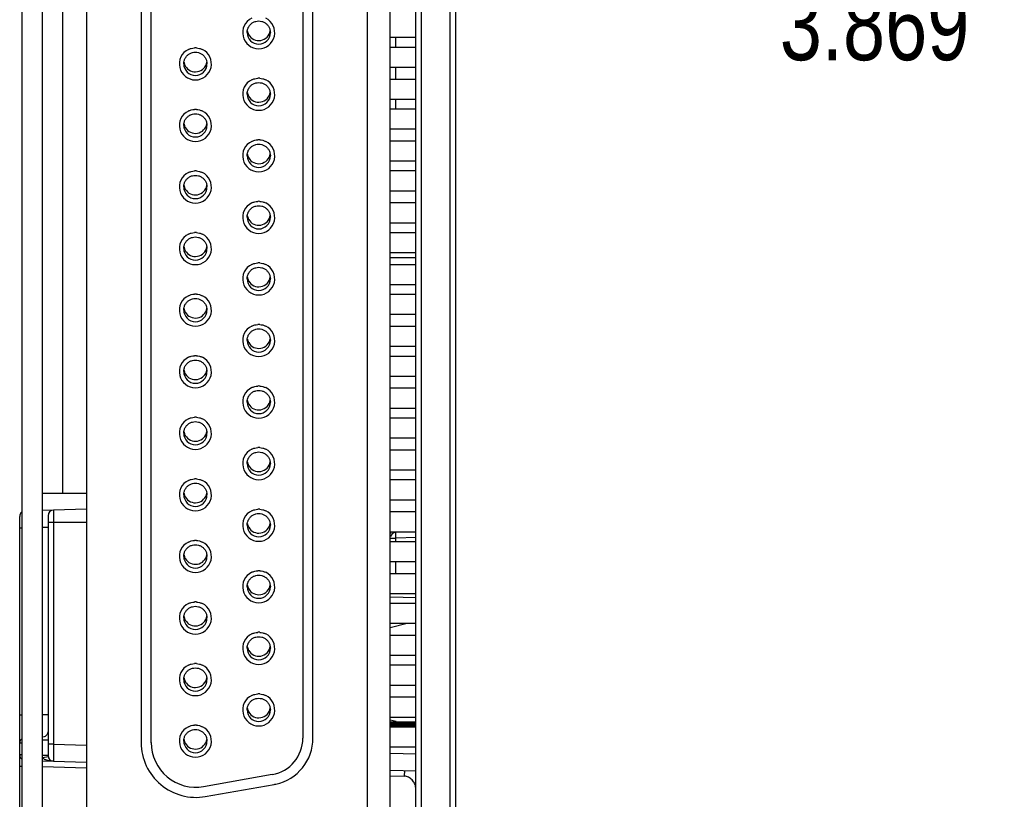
# Model space of a CAD drawing. Header units: inches. Extents: x 0 to 22, y 0 to 17.
# Tile 11 of 20: x 14.6 to 16.3, y 6.2 to 7.6. Entities that reach past the tile are written whole.
import ezdxf

# ---------------------------------------------------------------- set-up
doc = ezdxf.new("R2010")
doc.units = ezdxf.units.IN
doc.header["$LTSCALE"] = 1.21
doc.header["$MEASUREMENT"] = 0
doc.layers.get('0').update_dxf_attribs({"linetype": 'CONTINUOUS'})
doc.layers.add('DIMENSIONS', color=7, linetype='CONTINUOUS')
doc.styles.get("Standard").update_dxf_attribs({"font": 'txt', "width": 0.8})
doc.dimstyles.new('DIMSTYLE_1', dxfattribs={"dimtxt": 0.125, "dimasz": 0.18, "dimexe": 0.18, "dimexo": 0.0625, "dimgap": 0.09, "dimtad": 0, "dimtih": 1, "dimtoh": 1, "dimdec": 3, "dimzin": 4, "dimdsep": 46, "dimtxsty": 'STANDARD', "dimblk": '_FILLED', "dimblk1": '_FILLED', "dimblk2": '_FILLED', "dimcen": 0.09, "dimadec": 0, "dimazin": 0, "dimtp": 0.01, "dimtm": 0.01, "dimtfac": 1, "dimtdec": 3, "dimtofl": 0, "dimtmove": 0, "dimatfit": 3, "dimldrblk": '_FILLED', "dimfxl": 1, "dimtolj": 1, "dimtzin": 4, "dimarcsym": 0})

# ---------------------------------------------------------------- blocks, each defined once
blk = doc.blocks.new('_FILLED')
at = {"color": 0, "linetype": 'BYBLOCK'}
blk.add_solid([(0, 0), (-1, 0.1736), (-1, -0.1736)], dxfattribs=at)
blk = doc.blocks.new('*D3')
at = {"layer": 'DIMENSIONS', "color": 2, "linetype": 'CONTINUOUS'}
for p, q in [((14.9151, 9.4864), (16.5035, 9.4864)), ((16.3785, 9.4864), (16.3785, 7.6769)), ((16.3785, 5.6174), (16.3785, 7.4269)), ((15.3491, 5.6174), (16.5035, 5.6174))]:
    blk.add_line(p, q, dxfattribs=at)
at = {"layer": 'DIMENSIONS', "color": 2, "linetype": 'CONTINUOUS', "xscale": 0.18, "yscale": 0.18, "zscale": 0.18}
for p, rotation in [((16.3785, 9.4864), 90), ((16.3785, 5.6174), 270)]:
    blk.add_blockref('_FILLED', p, dxfattribs=dict(at, rotation=rotation))
at = {"layer": 'DIMENSIONS', "color": 2, "linetype": 'CONTINUOUS', "insert": (16.3785, 7.6144), "char_height": 0.125, "width": 1.325, "attachment_point": 2, "line_spacing_factor": 0.9}
blk.add_mtext('3.869{\\Ftxt.shx;\\W1.000000;\\H0.125000; }[98.27]', dxfattribs=at)

msp = doc.modelspace()

# ---------------------------------------------------------------- linework, layer by layer
at = {"color": 9, "linetype": 'CONTINUOUS'}
for p, q in [((15.3685, 9.5952), (15.3685, 5.5125)), ((15.3185, 5.7536), (15.3185, 9.3541)), ((14.6857, 6.7253), (14.6857, 8.3833)), ((15.2733, 7.5126), (15.2733, 7.5298)), ((15.2733, 7.4561), (15.2733, 7.4771)), ((15.2733, 7.4035), (15.2733, 7.4207)), ((14.6693, 6.6954), (14.6693, 6.2823)), ((14.6693, 6.6739), (14.6595, 6.6739)), ((14.7275, 6.6739), (14.6693, 6.6739)), ((14.6095, 6.6643), (14.6137, 6.6643)), ((14.6596, 6.6649), (14.6497, 6.6647)), ((15.2733, 6.6562), (15.2733, 6.6562)), ((15.2635, 6.6462), (15.2733, 6.6462)), ((15.3093, 6.6472), (15.2733, 6.6462)), ((15.2733, 6.6403), (15.2733, 6.6462)), ((15.2733, 6.5838), (15.2733, 6.6048)), ((15.3093, 6.5405), (15.2635, 6.5417)), ((14.6095, 6.3341), (14.6137, 6.3341)), ((14.6497, 6.3349), (14.6595, 6.3351)), ((14.6137, 6.2841), (14.6095, 6.2841)), ((14.6595, 6.2894), (14.6512, 6.2894)), ((14.6693, 6.2823), (14.6595, 6.2823)), ((14.6693, 6.2823), (14.7275, 6.2808)), ((14.6137, 6.2636), (14.6095, 6.2636)), ((14.6597, 6.2603), (14.6502, 6.2583)), ((14.6509, 6.2574), (14.6502, 6.2583)), ((14.6595, 6.2623), (14.6512, 6.2623)), ((15.2635, 6.2667), (15.3093, 6.2655)), ((14.6095, 6.2436), (14.6137, 6.2436)), ((14.6496, 6.2428), (14.7275, 6.2408)), ((15.0554, 6.2291), (15.0554, 6.2288)), ((15.2635, 6.2267), (15.2888, 6.2261)), ((15.2888, 6.2261), (15.2891, 6.2361)), ((14.9341, 6.2077), (14.9341, 6.2074))]:
    msp.add_line(p, q, dxfattribs=at)
at = {"color": 7, "linetype": 'CONTINUOUS'}
for p, q in [((15.3785, 9.5952), (15.3785, 5.5125)), ((14.6137, 5.7434), (14.6137, 9.3643)), ((15.2635, 5.7622), (15.2635, 9.3358)), ((15.3085, 5.7633), (15.3085, 9.3444)), ((15.2235, 5.9399), (15.2235, 9.2795)), ((14.6497, 5.94), (14.6497, 8.717)), ((14.7275, 8.6365), (14.7275, 5.94)), ((14.8239, 8.2457), (14.8239, 6.285)), ((14.8416, 6.285), (14.8416, 8.2457)), ((15.1094, 8.2375), (15.1094, 6.2931)), ((15.1271, 6.2931), (15.1271, 8.2375)), ((15.2635, 7.5298), (15.3085, 7.5298)), ((15.2635, 7.5126), (15.3085, 7.5126)), ((15.2635, 7.4771), (15.3085, 7.4771)), ((15.2635, 7.4561), (15.3085, 7.4561)), ((15.2635, 7.4207), (15.3085, 7.4207)), ((15.2635, 7.4035), (15.3085, 7.4035)), ((15.2635, 7.3681), (15.3085, 7.3681)), ((15.2635, 7.3471), (15.3085, 7.3471)), ((15.2635, 7.3117), (15.3085, 7.3117)), ((15.2635, 7.2945), (15.3085, 7.2945)), ((15.2635, 7.2591), (15.3085, 7.2591)), ((15.2635, 7.2381), (15.3085, 7.2381)), ((15.2635, 7.2026), (15.3085, 7.2026)), ((15.2635, 7.1854), (15.3085, 7.1854)), ((15.2635, 7.15), (15.3085, 7.15)), ((15.2635, 7.1414), (15.3085, 7.1414)), ((15.2635, 7.129), (15.3085, 7.129)), ((15.2635, 7.0936), (15.3085, 7.0936)), ((15.2635, 7.0764), (15.3085, 7.0764)), ((15.2635, 7.041), (15.3085, 7.041)), ((15.2635, 7.02), (15.3085, 7.02)), ((15.2635, 6.9846), (15.3085, 6.9846)), ((15.2635, 6.9674), (15.3085, 6.9674)), ((15.2635, 6.9319), (15.3085, 6.9319)), ((15.2635, 6.911), (15.3085, 6.911)), ((15.2635, 6.8755), (15.3085, 6.8755)), ((15.2635, 6.8583), (15.3085, 6.8583)), ((15.2635, 6.8229), (15.3085, 6.8229)), ((15.2635, 6.8019), (15.3085, 6.8019)), ((15.2635, 6.7665), (15.3085, 6.7665)), ((15.2635, 6.7493), (15.3085, 6.7493)), ((14.6497, 6.7252), (14.7275, 6.7253)), ((15.2635, 6.7139), (15.3085, 6.7139)), ((14.7275, 6.6969), (14.6496, 6.6949)), ((15.2635, 6.6929), (15.3085, 6.6929)), ((14.6095, 5.506), (14.6095, 6.6841)), ((14.6595, 6.6854), (14.6595, 6.2623)), ((15.2635, 6.6574), (15.3085, 6.6574)), ((15.2635, 6.6403), (15.3085, 6.6403)), ((15.2635, 6.6048), (15.3085, 6.6048)), ((15.2635, 6.5838), (15.3085, 6.5838)), ((15.2635, 6.5484), (15.3085, 6.5484)), ((15.2635, 6.5312), (15.3085, 6.5312)), ((15.2635, 6.4883), (15.2935, 6.4958)), ((15.2635, 6.4958), (15.3085, 6.4958)), ((15.2635, 6.4748), (15.3085, 6.4748)), ((15.2635, 6.4394), (15.3085, 6.4394)), ((15.2635, 6.4222), (15.3085, 6.4222)), ((15.2635, 6.3867), (15.3085, 6.3867)), ((15.2635, 6.3658), (15.3085, 6.3658)), ((15.2635, 6.3303), (15.3085, 6.3303)), ((15.2739, 6.3225), (15.2635, 6.3251)), ((15.2635, 6.3219), (15.3085, 6.3219)), ((15.2635, 6.3196), (15.3085, 6.3196)), ((15.2635, 6.3173), (15.3085, 6.3173)), ((15.2635, 6.315), (15.3085, 6.315)), ((15.2635, 6.3131), (15.3085, 6.3131)), ((15.2635, 6.2777), (15.3085, 6.2777)), ((14.6497, 6.2528), (14.7275, 6.2508)), ((15.0554, 6.2288), (14.9341, 6.2074)), ((15.2635, 6.2367), (15.3093, 6.2355)), ((14.9371, 6.19), (15.0585, 6.2114))]:
    msp.add_line(p, q, dxfattribs=at)
for centre, radius, start, end in [((15.0314, 7.538), 0.0283, 115.7232, 64.2741), ((15.0314, 7.5381), 0.0205, 180.0108, 359.9892), ((15.0314, 7.5445), 0.0205, 210.0431, 350.5953), ((14.9196, 7.4829), 0.0283, 115.7232, 64.2741), ((14.9196, 7.4835), 0.0278, 86.4843, 93.5153), ((14.9196, 7.483), 0.0205, 180.0108, 359.9892), ((14.9196, 7.4894), 0.0205, 210.0431, 350.5953), ((15.0314, 7.4299), 0.0278, 86.4843, 93.5153), ((15.0314, 7.4293), 0.0283, 115.7232, 64.2741), ((15.0314, 7.4295), 0.0205, 180.0108, 359.9892), ((15.0314, 7.4359), 0.0205, 210.0431, 350.5953), ((14.9196, 7.3742), 0.0283, 115.7232, 64.2741), ((14.9196, 7.3748), 0.0278, 86.4843, 93.5153), ((14.9196, 7.3744), 0.0205, 180.0108, 359.9892), ((14.9196, 7.3808), 0.0205, 210.0431, 350.5953), ((15.0314, 7.3207), 0.0283, 115.7232, 64.2741), ((15.0314, 7.3213), 0.0278, 86.4843, 93.5153), ((15.0314, 7.3208), 0.0205, 180.0108, 359.9892), ((15.0314, 7.3273), 0.0205, 210.0431, 350.5953), ((14.9196, 7.2656), 0.0283, 115.7232, 64.2741), ((14.9196, 7.2662), 0.0278, 86.4843, 93.5153), ((14.9196, 7.2657), 0.0205, 180.0108, 359.9892), ((14.9196, 7.2721), 0.0205, 210.0431, 350.5953), ((15.0314, 7.212), 0.0283, 115.7232, 64.2741), ((15.0314, 7.2126), 0.0278, 86.4843, 93.5153), ((15.0314, 7.2122), 0.0205, 180.0108, 359.9892), ((15.0314, 7.2186), 0.0205, 210.0431, 350.5953), ((14.9196, 7.1569), 0.0283, 115.7232, 64.2741), ((14.9196, 7.1575), 0.0278, 86.4843, 93.5153), ((14.9196, 7.1635), 0.0205, 210.0431, 350.5953), ((14.9196, 7.1571), 0.0205, 180.0108, 359.9892), ((15.0314, 7.1034), 0.0283, 115.7232, 64.2741), ((15.0314, 7.104), 0.0278, 86.4843, 93.5153), ((15.0314, 7.1035), 0.0205, 180.0108, 359.9892), ((15.0314, 7.11), 0.0205, 210.0431, 350.5953), ((14.9196, 7.0483), 0.0283, 115.7232, 64.2741), ((14.9196, 7.0489), 0.0278, 86.4843, 93.5153), ((14.9196, 7.0484), 0.0205, 180.0108, 359.9892), ((14.9196, 7.0549), 0.0205, 210.0431, 350.5953), ((15.0314, 6.9953), 0.0278, 86.4843, 93.5153), ((15.0314, 6.9948), 0.0283, 115.7232, 64.2741), ((15.0314, 6.9949), 0.0205, 180.0108, 359.9892), ((15.0314, 7.0013), 0.0205, 210.0431, 350.5953), ((14.9196, 6.9396), 0.0283, 115.7232, 64.2741), ((14.9196, 6.9402), 0.0278, 86.4843, 93.5153), ((14.9196, 6.9398), 0.0205, 180.0108, 359.9892), ((14.9196, 6.9462), 0.0205, 210.0431, 350.5953), ((15.0314, 6.8861), 0.0283, 115.7232, 64.2741), ((15.0314, 6.8867), 0.0278, 86.4843, 93.5153), ((15.0314, 6.8862), 0.0205, 180.0108, 359.9892), ((15.0314, 6.8927), 0.0205, 210.0431, 350.5953), ((14.9196, 6.831), 0.0283, 115.7232, 64.2741), ((14.9196, 6.8316), 0.0278, 86.4843, 93.5153), ((14.9196, 6.8311), 0.0205, 180.0108, 359.9892), ((14.9196, 6.8376), 0.0205, 210.0431, 350.5953), ((15.0314, 6.7775), 0.0283, 115.7232, 64.2741), ((15.0314, 6.778), 0.0278, 86.4843, 93.5153), ((15.0314, 6.7776), 0.0205, 180.0108, 359.9892), ((15.0314, 6.784), 0.0205, 210.0431, 350.5953), ((14.9196, 6.7224), 0.0283, 115.7232, 64.2741), ((14.9196, 6.7229), 0.0278, 86.4843, 93.5153), ((14.9196, 6.7289), 0.0205, 210.0431, 350.5953), ((14.9196, 6.7225), 0.0205, 180.0108, 359.9892), ((14.6195, 6.6841), 0.01, 126.9498, 180), ((14.6695, 6.6854), 0.01, 91.5, 180), ((15.0314, 6.6688), 0.0283, 115.7232, 64.2741), ((15.0314, 6.6694), 0.0278, 86.4843, 93.5153), ((15.0314, 6.6689), 0.0205, 180.0108, 359.9892), ((15.0314, 6.6754), 0.0205, 210.0431, 350.5953), ((15.2735, 6.6462), 0.01, 91.5, 167.9452), ((14.9196, 6.6137), 0.0283, 115.7232, 64.2741), ((14.9196, 6.6143), 0.0278, 86.4843, 93.5153), ((14.9196, 6.6138), 0.0205, 180.0108, 359.9892), ((14.9196, 6.6203), 0.0205, 210.0431, 350.5953), ((15.0314, 6.5608), 0.0278, 86.4843, 93.5153), ((15.0314, 6.5602), 0.0283, 115.7232, 64.2741), ((15.0314, 6.5603), 0.0205, 180.0108, 359.9892), ((15.0314, 6.5667), 0.0205, 210.0431, 350.5953), ((14.9196, 6.5051), 0.0283, 115.7232, 64.2741), ((14.9196, 6.5056), 0.0278, 86.4843, 93.5153), ((14.9196, 6.5052), 0.0205, 180.0108, 359.9892), ((14.9196, 6.5116), 0.0205, 210.0431, 350.5953), ((15.0314, 6.4515), 0.0283, 115.7232, 64.2741), ((15.0314, 6.4521), 0.0278, 86.4843, 93.5153), ((15.0314, 6.4517), 0.0205, 180.0108, 359.9892), ((15.0314, 6.4581), 0.0205, 210.0431, 350.5953), ((14.9196, 6.3964), 0.0283, 115.7232, 64.2741), ((14.9196, 6.397), 0.0278, 86.4843, 93.5153), ((14.9196, 6.3965), 0.0205, 180.0108, 359.9892), ((14.9196, 6.403), 0.0205, 210.0431, 350.5953), ((15.0314, 6.3429), 0.0283, 115.7232, 64.2741), ((15.0314, 6.3435), 0.0278, 86.4843, 93.5153), ((15.0314, 6.343), 0.0205, 180.0108, 359.9892), ((15.0314, 6.3494), 0.0205, 210.0431, 350.5953), ((14.9196, 6.2878), 0.0283, 115.7232, 64.2741), ((14.9196, 6.2884), 0.0278, 86.4843, 93.5153), ((14.6195, 6.2841), 0.01, 125.6152, 180), ((14.9196, 6.2943), 0.0205, 210.0431, 350.5953), ((15.044, 6.2931), 0.0653, 279.9947, 359.9966), ((15.0441, 6.2931), 0.083, 282.1487, 359.9991), ((14.9204, 6.285), 0.0964, 180.0045, 280.0051), ((14.9204, 6.2852), 0.0787, 180.0053, 280.0041), ((14.9196, 6.2879), 0.0205, 180.0108, 359.9892), ((14.6195, 6.2636), 0.01, 180, 234.3848), ((14.6695, 6.2623), 0.01, 180.0081, 268.5), ((15.0442, 6.292), 0.0819, 280.0007, 282.1878)]:
    msp.add_arc(centre, radius, start, end, dxfattribs=at)
at = {"color": 9, "linetype": 'CONTINUOUS'}
msp.add_arc((14.6559, 6.2623), 0.00702, 224.3228, 228.0425, dxfattribs=at)
at = {"color": 7, "linetype": 'CONTINUOUS'}
for points, knots in [([(15.0109, 7.5381), (15.0109, 7.5399), (15.0114, 7.5435), (15.0131, 7.5476), (15.0151, 7.5506), (15.0175, 7.5533), (15.0196, 7.5549), (15.0212, 7.5558)], [0, 0, 0, 0, 0.249854, 0.499689, 0.624794, 0.749947, 1, 1, 1, 1]), ([(15.0212, 7.5558), (15.0227, 7.5567), (15.0261, 7.5581), (15.0296, 7.5586), (15.0314, 7.5586)], [0, 0, 0, 0, 0.501662, 1, 1, 1, 1]), ([(15.0314, 7.5586), (15.0332, 7.5586), (15.0368, 7.5581), (15.0401, 7.5567), (15.0416, 7.5558)], [0, 0, 0, 0, 0.498338, 1, 1, 1, 1]), ([(15.0416, 7.5558), (15.0432, 7.5549), (15.0453, 7.5533), (15.0477, 7.5506), (15.0497, 7.5476), (15.0514, 7.5435), (15.0519, 7.5399), (15.0519, 7.5381)], [0, 0, 0, 0, 0.250053, 0.375206, 0.500311, 0.750146, 1, 1, 1, 1]), ([(15.0112, 7.5412), (15.0113, 7.5406), (15.0118, 7.5382), (15.0128, 7.5359), (15.0137, 7.5343)], [0, 0, 0, 0, 0.250567, 1, 1, 1, 1]), ([(14.9073, 7.5084), (14.9089, 7.5092), (14.9124, 7.5105), (14.9161, 7.511), (14.9179, 7.5112)], [0, 0, 0, 0, 0.500779, 1, 1, 1, 1]), ([(14.9213, 7.5112), (14.9231, 7.511), (14.9268, 7.5105), (14.9302, 7.5092), (14.9319, 7.5084)], [0, 0, 0, 0, 0.499221, 1, 1, 1, 1]), ([(14.8991, 7.483), (14.8991, 7.4848), (14.8996, 7.4884), (14.9013, 7.4925), (14.9033, 7.4955), (14.9057, 7.4982), (14.9078, 7.4998), (14.9094, 7.5007)], [0, 0, 0, 0, 0.249854, 0.499689, 0.624794, 0.749947, 1, 1, 1, 1]), ([(14.9094, 7.5007), (14.9109, 7.5016), (14.9142, 7.503), (14.9178, 7.5035), (14.9196, 7.5035)], [0, 0, 0, 0, 0.501662, 1, 1, 1, 1]), ([(14.9196, 7.5035), (14.9214, 7.5035), (14.9249, 7.503), (14.9283, 7.5016), (14.9298, 7.5007)], [0, 0, 0, 0, 0.498338, 1, 1, 1, 1]), ([(14.9298, 7.5007), (14.9314, 7.4998), (14.9335, 7.4982), (14.9359, 7.4955), (14.9379, 7.4925), (14.9396, 7.4884), (14.9401, 7.4848), (14.9401, 7.483)], [0, 0, 0, 0, 0.250053, 0.375206, 0.500311, 0.750146, 1, 1, 1, 1]), ([(14.8994, 7.4861), (14.8995, 7.4855), (14.9, 7.4831), (14.9009, 7.4808), (14.9019, 7.4792)], [0, 0, 0, 0, 0.250567, 1, 1, 1, 1]), ([(15.0191, 7.4549), (15.0208, 7.4557), (15.0242, 7.4569), (15.0279, 7.4575), (15.0297, 7.4576)], [0, 0, 0, 0, 0.500779, 1, 1, 1, 1]), ([(15.0331, 7.4576), (15.0349, 7.4575), (15.0386, 7.4569), (15.042, 7.4557), (15.0437, 7.4549)], [0, 0, 0, 0, 0.499221, 1, 1, 1, 1]), ([(15.0109, 7.4295), (15.0109, 7.4312), (15.0114, 7.4348), (15.0131, 7.439), (15.0151, 7.442), (15.0175, 7.4446), (15.0196, 7.4463), (15.0212, 7.4472)], [0, 0, 0, 0, 0.249854, 0.499689, 0.624794, 0.749947, 1, 1, 1, 1]), ([(15.0212, 7.4472), (15.0227, 7.4481), (15.0261, 7.4494), (15.0296, 7.4499), (15.0314, 7.4499)], [0, 0, 0, 0, 0.501662, 1, 1, 1, 1]), ([(15.0314, 7.4499), (15.0332, 7.4499), (15.0368, 7.4494), (15.0401, 7.4481), (15.0416, 7.4472)], [0, 0, 0, 0, 0.498338, 1, 1, 1, 1]), ([(15.0416, 7.4472), (15.0432, 7.4463), (15.0453, 7.4446), (15.0477, 7.442), (15.0497, 7.439), (15.0514, 7.4348), (15.0519, 7.4312), (15.0519, 7.4295)], [0, 0, 0, 0, 0.250053, 0.375206, 0.500311, 0.750146, 1, 1, 1, 1]), ([(15.0112, 7.4326), (15.0113, 7.432), (15.0118, 7.4296), (15.0128, 7.4273), (15.0137, 7.4257)], [0, 0, 0, 0, 0.250567, 1, 1, 1, 1]), ([(14.8991, 7.3744), (14.8991, 7.3761), (14.8996, 7.3797), (14.9013, 7.3839), (14.9033, 7.3868), (14.9057, 7.3895), (14.9078, 7.3912), (14.9094, 7.3921)], [0, 0, 0, 0, 0.249854, 0.499689, 0.624794, 0.749947, 1, 1, 1, 1]), ([(14.9073, 7.3998), (14.9089, 7.4006), (14.9124, 7.4018), (14.9161, 7.4024), (14.9179, 7.4025)], [0, 0, 0, 0, 0.500779, 1, 1, 1, 1]), ([(14.9094, 7.3921), (14.9109, 7.393), (14.9142, 7.3943), (14.9178, 7.3948), (14.9196, 7.3948)], [0, 0, 0, 0, 0.501662, 1, 1, 1, 1]), ([(14.9196, 7.3948), (14.9214, 7.3948), (14.9249, 7.3943), (14.9283, 7.393), (14.9298, 7.3921)], [0, 0, 0, 0, 0.498338, 1, 1, 1, 1]), ([(14.9213, 7.4025), (14.9231, 7.4024), (14.9268, 7.4018), (14.9302, 7.4006), (14.9319, 7.3998)], [0, 0, 0, 0, 0.499221, 1, 1, 1, 1]), ([(14.9298, 7.3921), (14.9314, 7.3912), (14.9335, 7.3895), (14.9359, 7.3868), (14.9379, 7.3839), (14.9396, 7.3797), (14.9401, 7.3761), (14.9401, 7.3744)], [0, 0, 0, 0, 0.250053, 0.375206, 0.500311, 0.750146, 1, 1, 1, 1]), ([(14.8994, 7.3775), (14.8995, 7.3769), (14.9, 7.3745), (14.9009, 7.3721), (14.9019, 7.3706)], [0, 0, 0, 0, 0.250567, 1, 1, 1, 1]), ([(15.0109, 7.3208), (15.0109, 7.3226), (15.0114, 7.3262), (15.0131, 7.3303), (15.0151, 7.3333), (15.0175, 7.336), (15.0196, 7.3377), (15.0212, 7.3385)], [0, 0, 0, 0, 0.249854, 0.499689, 0.624794, 0.749947, 1, 1, 1, 1]), ([(15.0191, 7.3462), (15.0208, 7.347), (15.0242, 7.3483), (15.0279, 7.3489), (15.0297, 7.349)], [0, 0, 0, 0, 0.500779, 1, 1, 1, 1]), ([(15.0212, 7.3385), (15.0227, 7.3394), (15.0261, 7.3408), (15.0296, 7.3413), (15.0314, 7.3413)], [0, 0, 0, 0, 0.501662, 1, 1, 1, 1]), ([(15.0314, 7.3413), (15.0332, 7.3413), (15.0368, 7.3408), (15.0401, 7.3394), (15.0416, 7.3385)], [0, 0, 0, 0, 0.498338, 1, 1, 1, 1]), ([(15.0331, 7.349), (15.0349, 7.3489), (15.0386, 7.3483), (15.042, 7.347), (15.0437, 7.3462)], [0, 0, 0, 0, 0.499221, 1, 1, 1, 1]), ([(15.0416, 7.3385), (15.0432, 7.3377), (15.0453, 7.336), (15.0477, 7.3333), (15.0497, 7.3303), (15.0514, 7.3262), (15.0519, 7.3226), (15.0519, 7.3208)], [0, 0, 0, 0, 0.250053, 0.375206, 0.500311, 0.750146, 1, 1, 1, 1]), ([(15.0112, 7.3239), (15.0113, 7.3233), (15.0118, 7.3209), (15.0128, 7.3186), (15.0137, 7.317)], [0, 0, 0, 0, 0.250567, 1, 1, 1, 1]), ([(14.8991, 7.2657), (14.8991, 7.2675), (14.8996, 7.2711), (14.9013, 7.2752), (14.9033, 7.2782), (14.9057, 7.2809), (14.9078, 7.2825), (14.9094, 7.2834)], [0, 0, 0, 0, 0.249854, 0.499689, 0.624794, 0.749947, 1, 1, 1, 1]), ([(14.9073, 7.2911), (14.9089, 7.2919), (14.9124, 7.2932), (14.9161, 7.2938), (14.9179, 7.2939)], [0, 0, 0, 0, 0.500779, 1, 1, 1, 1]), ([(14.9094, 7.2834), (14.9109, 7.2843), (14.9142, 7.2857), (14.9178, 7.2862), (14.9196, 7.2862)], [0, 0, 0, 0, 0.501662, 1, 1, 1, 1]), ([(14.9196, 7.2862), (14.9214, 7.2862), (14.9249, 7.2857), (14.9283, 7.2843), (14.9298, 7.2834)], [0, 0, 0, 0, 0.498338, 1, 1, 1, 1]), ([(14.9213, 7.2939), (14.9231, 7.2938), (14.9268, 7.2932), (14.9302, 7.2919), (14.9319, 7.2911)], [0, 0, 0, 0, 0.499221, 1, 1, 1, 1]), ([(14.9298, 7.2834), (14.9314, 7.2825), (14.9335, 7.2809), (14.9359, 7.2782), (14.9379, 7.2752), (14.9396, 7.2711), (14.9401, 7.2675), (14.9401, 7.2657)], [0, 0, 0, 0, 0.250053, 0.375206, 0.500311, 0.750146, 1, 1, 1, 1]), ([(14.8994, 7.2688), (14.8995, 7.2682), (14.9, 7.2658), (14.9009, 7.2635), (14.9019, 7.2619)], [0, 0, 0, 0, 0.250567, 1, 1, 1, 1]), ([(15.0109, 7.2122), (15.0109, 7.214), (15.0114, 7.2175), (15.0131, 7.2217), (15.0151, 7.2247), (15.0175, 7.2274), (15.0196, 7.229), (15.0212, 7.2299)], [0, 0, 0, 0, 0.249854, 0.499689, 0.624794, 0.749947, 1, 1, 1, 1]), ([(15.0191, 7.2376), (15.0208, 7.2384), (15.0242, 7.2396), (15.0279, 7.2402), (15.0297, 7.2403)], [0, 0, 0, 0, 0.500779, 1, 1, 1, 1]), ([(15.0212, 7.2299), (15.0227, 7.2308), (15.0261, 7.2322), (15.0296, 7.2326), (15.0314, 7.2326)], [0, 0, 0, 0, 0.501662, 1, 1, 1, 1]), ([(15.0314, 7.2326), (15.0332, 7.2326), (15.0368, 7.2322), (15.0401, 7.2308), (15.0416, 7.2299)], [0, 0, 0, 0, 0.498338, 1, 1, 1, 1]), ([(15.0331, 7.2403), (15.0349, 7.2402), (15.0386, 7.2396), (15.042, 7.2384), (15.0437, 7.2376)], [0, 0, 0, 0, 0.499221, 1, 1, 1, 1]), ([(15.0416, 7.2299), (15.0432, 7.229), (15.0453, 7.2274), (15.0477, 7.2247), (15.0497, 7.2217), (15.0514, 7.2175), (15.0519, 7.214), (15.0519, 7.2122)], [0, 0, 0, 0, 0.250053, 0.375206, 0.500311, 0.750146, 1, 1, 1, 1]), ([(15.0112, 7.2153), (15.0113, 7.2147), (15.0118, 7.2123), (15.0128, 7.21), (15.0137, 7.2084)], [0, 0, 0, 0, 0.250567, 1, 1, 1, 1]), ([(14.9073, 7.1825), (14.9089, 7.1833), (14.9124, 7.1845), (14.9161, 7.1851), (14.9179, 7.1852)], [0, 0, 0, 0, 0.500779, 1, 1, 1, 1]), ([(14.9094, 7.1748), (14.9109, 7.1757), (14.9142, 7.177), (14.9178, 7.1775), (14.9196, 7.1775)], [0, 0, 0, 0, 0.501662, 1, 1, 1, 1]), ([(14.9196, 7.1775), (14.9214, 7.1775), (14.9249, 7.177), (14.9283, 7.1757), (14.9298, 7.1748)], [0, 0, 0, 0, 0.498338, 1, 1, 1, 1]), ([(14.9213, 7.1852), (14.9231, 7.1851), (14.9268, 7.1845), (14.9302, 7.1833), (14.9319, 7.1825)], [0, 0, 0, 0, 0.499221, 1, 1, 1, 1]), ([(14.8991, 7.1571), (14.8991, 7.1588), (14.8996, 7.1624), (14.9013, 7.1666), (14.9033, 7.1696), (14.9057, 7.1722), (14.9078, 7.1739), (14.9094, 7.1748)], [0, 0, 0, 0, 0.249854, 0.499689, 0.624794, 0.749947, 1, 1, 1, 1]), ([(14.8994, 7.1602), (14.8995, 7.1596), (14.9, 7.1572), (14.9009, 7.1549), (14.9019, 7.1533)], [0, 0, 0, 0, 0.250567, 1, 1, 1, 1]), ([(14.9298, 7.1748), (14.9314, 7.1739), (14.9335, 7.1722), (14.9359, 7.1696), (14.9379, 7.1666), (14.9396, 7.1624), (14.9401, 7.1588), (14.9401, 7.1571)], [0, 0, 0, 0, 0.250053, 0.375206, 0.500311, 0.750146, 1, 1, 1, 1]), ([(15.0191, 7.1289), (15.0208, 7.1297), (15.0242, 7.131), (15.0279, 7.1316), (15.0297, 7.1317)], [0, 0, 0, 0, 0.500779, 1, 1, 1, 1]), ([(15.0331, 7.1317), (15.0349, 7.1316), (15.0386, 7.131), (15.042, 7.1297), (15.0437, 7.1289)], [0, 0, 0, 0, 0.499221, 1, 1, 1, 1]), ([(15.0109, 7.1035), (15.0109, 7.1053), (15.0114, 7.1089), (15.0131, 7.1131), (15.0151, 7.116), (15.0175, 7.1187), (15.0196, 7.1204), (15.0212, 7.1213)], [0, 0, 0, 0, 0.249854, 0.499689, 0.624794, 0.749947, 1, 1, 1, 1]), ([(15.0212, 7.1213), (15.0227, 7.1221), (15.0261, 7.1235), (15.0296, 7.124), (15.0314, 7.124)], [0, 0, 0, 0, 0.501662, 1, 1, 1, 1]), ([(15.0314, 7.124), (15.0332, 7.124), (15.0368, 7.1235), (15.0401, 7.1221), (15.0416, 7.1213)], [0, 0, 0, 0, 0.498338, 1, 1, 1, 1]), ([(15.0416, 7.1213), (15.0432, 7.1204), (15.0453, 7.1187), (15.0477, 7.116), (15.0497, 7.1131), (15.0514, 7.1089), (15.0519, 7.1053), (15.0519, 7.1035)], [0, 0, 0, 0, 0.250053, 0.375206, 0.500311, 0.750146, 1, 1, 1, 1]), ([(15.0112, 7.1066), (15.0113, 7.106), (15.0118, 7.1036), (15.0128, 7.1013), (15.0137, 7.0997)], [0, 0, 0, 0, 0.250567, 1, 1, 1, 1]), ([(14.9073, 7.0738), (14.9089, 7.0746), (14.9124, 7.0759), (14.9161, 7.0765), (14.9179, 7.0766)], [0, 0, 0, 0, 0.500779, 1, 1, 1, 1]), ([(14.9213, 7.0766), (14.9231, 7.0765), (14.9268, 7.0759), (14.9302, 7.0746), (14.9319, 7.0738)], [0, 0, 0, 0, 0.499221, 1, 1, 1, 1]), ([(14.8991, 7.0484), (14.8991, 7.0502), (14.8996, 7.0538), (14.9013, 7.0579), (14.9033, 7.0609), (14.9057, 7.0636), (14.9078, 7.0653), (14.9094, 7.0661)], [0, 0, 0, 0, 0.249854, 0.499689, 0.624794, 0.749947, 1, 1, 1, 1]), ([(14.9094, 7.0661), (14.9109, 7.067), (14.9142, 7.0684), (14.9178, 7.0689), (14.9196, 7.0689)], [0, 0, 0, 0, 0.501662, 1, 1, 1, 1]), ([(14.9196, 7.0689), (14.9214, 7.0689), (14.9249, 7.0684), (14.9283, 7.067), (14.9298, 7.0661)], [0, 0, 0, 0, 0.498338, 1, 1, 1, 1]), ([(14.9298, 7.0661), (14.9314, 7.0653), (14.9335, 7.0636), (14.9359, 7.0609), (14.9379, 7.0579), (14.9396, 7.0538), (14.9401, 7.0502), (14.9401, 7.0484)], [0, 0, 0, 0, 0.250053, 0.375206, 0.500311, 0.750146, 1, 1, 1, 1]), ([(14.8994, 7.0515), (14.8995, 7.0509), (14.9, 7.0485), (14.9009, 7.0462), (14.9019, 7.0446)], [0, 0, 0, 0, 0.250567, 1, 1, 1, 1]), ([(15.0191, 7.0203), (15.0208, 7.0211), (15.0242, 7.0223), (15.0279, 7.0229), (15.0297, 7.023)], [0, 0, 0, 0, 0.500779, 1, 1, 1, 1]), ([(15.0331, 7.023), (15.0349, 7.0229), (15.0386, 7.0223), (15.042, 7.0211), (15.0437, 7.0203)], [0, 0, 0, 0, 0.499221, 1, 1, 1, 1]), ([(15.0109, 6.9949), (15.0109, 6.9967), (15.0114, 7.0002), (15.0131, 7.0044), (15.0151, 7.0074), (15.0175, 7.0101), (15.0196, 7.0117), (15.0212, 7.0126)], [0, 0, 0, 0, 0.249854, 0.499689, 0.624794, 0.749947, 1, 1, 1, 1]), ([(15.0212, 7.0126), (15.0227, 7.0135), (15.0261, 7.0149), (15.0296, 7.0154), (15.0314, 7.0154)], [0, 0, 0, 0, 0.501662, 1, 1, 1, 1]), ([(15.0314, 7.0154), (15.0332, 7.0154), (15.0368, 7.0149), (15.0401, 7.0135), (15.0416, 7.0126)], [0, 0, 0, 0, 0.498338, 1, 1, 1, 1]), ([(15.0416, 7.0126), (15.0432, 7.0117), (15.0453, 7.0101), (15.0477, 7.0074), (15.0497, 7.0044), (15.0514, 7.0002), (15.0519, 6.9967), (15.0519, 6.9949)], [0, 0, 0, 0, 0.250053, 0.375206, 0.500311, 0.750146, 1, 1, 1, 1]), ([(15.0112, 6.998), (15.0113, 6.9974), (15.0118, 6.995), (15.0128, 6.9927), (15.0137, 6.9911)], [0, 0, 0, 0, 0.250567, 1, 1, 1, 1]), ([(14.8991, 6.9398), (14.8991, 6.9416), (14.8996, 6.9451), (14.9013, 6.9493), (14.9033, 6.9523), (14.9057, 6.955), (14.9078, 6.9566), (14.9094, 6.9575)], [0, 0, 0, 0, 0.249854, 0.499689, 0.624794, 0.749947, 1, 1, 1, 1]), ([(14.9073, 6.9652), (14.9089, 6.966), (14.9124, 6.9672), (14.9161, 6.9678), (14.9179, 6.9679)], [0, 0, 0, 0, 0.500779, 1, 1, 1, 1]), ([(14.9094, 6.9575), (14.9109, 6.9584), (14.9142, 6.9598), (14.9178, 6.9602), (14.9196, 6.9602)], [0, 0, 0, 0, 0.501662, 1, 1, 1, 1]), ([(14.9196, 6.9602), (14.9214, 6.9602), (14.9249, 6.9598), (14.9283, 6.9584), (14.9298, 6.9575)], [0, 0, 0, 0, 0.498338, 1, 1, 1, 1]), ([(14.9213, 6.9679), (14.9231, 6.9678), (14.9268, 6.9672), (14.9302, 6.966), (14.9319, 6.9652)], [0, 0, 0, 0, 0.499221, 1, 1, 1, 1]), ([(14.9298, 6.9575), (14.9314, 6.9566), (14.9335, 6.955), (14.9359, 6.9523), (14.9379, 6.9493), (14.9396, 6.9451), (14.9401, 6.9416), (14.9401, 6.9398)], [0, 0, 0, 0, 0.250053, 0.375206, 0.500311, 0.750146, 1, 1, 1, 1]), ([(14.8994, 6.9429), (14.8995, 6.9423), (14.9, 6.9399), (14.9009, 6.9376), (14.9019, 6.936)], [0, 0, 0, 0, 0.250567, 1, 1, 1, 1]), ([(15.0109, 6.8862), (15.0109, 6.888), (15.0114, 6.8916), (15.0131, 6.8958), (15.0151, 6.8987), (15.0175, 6.9014), (15.0196, 6.9031), (15.0212, 6.904)], [0, 0, 0, 0, 0.249854, 0.499689, 0.624794, 0.749947, 1, 1, 1, 1]), ([(15.0191, 6.9116), (15.0208, 6.9124), (15.0242, 6.9137), (15.0279, 6.9143), (15.0297, 6.9144)], [0, 0, 0, 0, 0.500779, 1, 1, 1, 1]), ([(15.0212, 6.904), (15.0227, 6.9049), (15.0261, 6.9062), (15.0296, 6.9067), (15.0314, 6.9067)], [0, 0, 0, 0, 0.501662, 1, 1, 1, 1]), ([(15.0314, 6.9067), (15.0332, 6.9067), (15.0368, 6.9062), (15.0401, 6.9049), (15.0416, 6.904)], [0, 0, 0, 0, 0.498338, 1, 1, 1, 1]), ([(15.0331, 6.9144), (15.0349, 6.9143), (15.0386, 6.9137), (15.042, 6.9124), (15.0437, 6.9116)], [0, 0, 0, 0, 0.499221, 1, 1, 1, 1]), ([(15.0416, 6.904), (15.0432, 6.9031), (15.0453, 6.9014), (15.0477, 6.8987), (15.0497, 6.8958), (15.0514, 6.8916), (15.0519, 6.888), (15.0519, 6.8862)], [0, 0, 0, 0, 0.250053, 0.375206, 0.500311, 0.750146, 1, 1, 1, 1]), ([(15.0112, 6.8894), (15.0113, 6.8887), (15.0118, 6.8863), (15.0128, 6.884), (15.0137, 6.8824)], [0, 0, 0, 0, 0.250567, 1, 1, 1, 1]), ([(14.8991, 6.8311), (14.8991, 6.8329), (14.8996, 6.8365), (14.9013, 6.8406), (14.9033, 6.8436), (14.9057, 6.8463), (14.9078, 6.848), (14.9094, 6.8489)], [0, 0, 0, 0, 0.249854, 0.499689, 0.624794, 0.749947, 1, 1, 1, 1]), ([(14.9073, 6.8565), (14.9089, 6.8573), (14.9124, 6.8586), (14.9161, 6.8592), (14.9179, 6.8593)], [0, 0, 0, 0, 0.500779, 1, 1, 1, 1]), ([(14.9094, 6.8489), (14.9109, 6.8497), (14.9142, 6.8511), (14.9178, 6.8516), (14.9196, 6.8516)], [0, 0, 0, 0, 0.501662, 1, 1, 1, 1]), ([(14.9196, 6.8516), (14.9214, 6.8516), (14.9249, 6.8511), (14.9283, 6.8497), (14.9298, 6.8489)], [0, 0, 0, 0, 0.498338, 1, 1, 1, 1]), ([(14.9213, 6.8593), (14.9231, 6.8592), (14.9268, 6.8586), (14.9302, 6.8573), (14.9319, 6.8565)], [0, 0, 0, 0, 0.499221, 1, 1, 1, 1]), ([(14.9298, 6.8489), (14.9314, 6.848), (14.9335, 6.8463), (14.9359, 6.8436), (14.9379, 6.8406), (14.9396, 6.8365), (14.9401, 6.8329), (14.9401, 6.8311)], [0, 0, 0, 0, 0.250053, 0.375206, 0.500311, 0.750146, 1, 1, 1, 1]), ([(14.8994, 6.8342), (14.8995, 6.8336), (14.9, 6.8312), (14.9009, 6.8289), (14.9019, 6.8273)], [0, 0, 0, 0, 0.250567, 1, 1, 1, 1]), ([(15.0109, 6.7776), (15.0109, 6.7794), (15.0114, 6.7829), (15.0131, 6.7871), (15.0151, 6.7901), (15.0175, 6.7928), (15.0196, 6.7944), (15.0212, 6.7953)], [0, 0, 0, 0, 0.249854, 0.499689, 0.624794, 0.749947, 1, 1, 1, 1]), ([(15.0191, 6.803), (15.0208, 6.8038), (15.0242, 6.8051), (15.0279, 6.8056), (15.0297, 6.8057)], [0, 0, 0, 0, 0.500779, 1, 1, 1, 1]), ([(15.0212, 6.7953), (15.0227, 6.7962), (15.0261, 6.7976), (15.0296, 6.7981), (15.0314, 6.7981)], [0, 0, 0, 0, 0.501662, 1, 1, 1, 1]), ([(15.0314, 6.7981), (15.0332, 6.7981), (15.0368, 6.7976), (15.0401, 6.7962), (15.0416, 6.7953)], [0, 0, 0, 0, 0.498338, 1, 1, 1, 1]), ([(15.0331, 6.8057), (15.0349, 6.8056), (15.0386, 6.8051), (15.042, 6.8038), (15.0437, 6.803)], [0, 0, 0, 0, 0.499221, 1, 1, 1, 1]), ([(15.0416, 6.7953), (15.0432, 6.7944), (15.0453, 6.7928), (15.0477, 6.7901), (15.0497, 6.7871), (15.0514, 6.7829), (15.0519, 6.7794), (15.0519, 6.7776)], [0, 0, 0, 0, 0.250053, 0.375206, 0.500311, 0.750146, 1, 1, 1, 1]), ([(15.0112, 6.7807), (15.0113, 6.7801), (15.0118, 6.7777), (15.0128, 6.7754), (15.0137, 6.7738)], [0, 0, 0, 0, 0.250567, 1, 1, 1, 1]), ([(14.9073, 6.7479), (14.9089, 6.7487), (14.9124, 6.7499), (14.9161, 6.7505), (14.9179, 6.7506)], [0, 0, 0, 0, 0.500779, 1, 1, 1, 1]), ([(14.9094, 6.7402), (14.9109, 6.7411), (14.9142, 6.7425), (14.9178, 6.7429), (14.9196, 6.7429)], [0, 0, 0, 0, 0.501662, 1, 1, 1, 1]), ([(14.9196, 6.7429), (14.9214, 6.7429), (14.9249, 6.7425), (14.9283, 6.7411), (14.9298, 6.7402)], [0, 0, 0, 0, 0.498338, 1, 1, 1, 1]), ([(14.9213, 6.7506), (14.9231, 6.7505), (14.9268, 6.7499), (14.9302, 6.7487), (14.9319, 6.7479)], [0, 0, 0, 0, 0.499221, 1, 1, 1, 1]), ([(14.8991, 6.7225), (14.8991, 6.7243), (14.8996, 6.7278), (14.9013, 6.732), (14.9033, 6.735), (14.9057, 6.7377), (14.9078, 6.7393), (14.9094, 6.7402)], [0, 0, 0, 0, 0.249854, 0.499689, 0.624794, 0.749947, 1, 1, 1, 1]), ([(14.8994, 6.7256), (14.8995, 6.725), (14.9, 6.7226), (14.9009, 6.7203), (14.9019, 6.7187)], [0, 0, 0, 0, 0.250567, 1, 1, 1, 1]), ([(14.9298, 6.7402), (14.9314, 6.7393), (14.9335, 6.7377), (14.9359, 6.735), (14.9379, 6.732), (14.9396, 6.7278), (14.9401, 6.7243), (14.9401, 6.7225)], [0, 0, 0, 0, 0.250053, 0.375206, 0.500311, 0.750146, 1, 1, 1, 1]), ([(15.0191, 6.6943), (15.0208, 6.6951), (15.0242, 6.6964), (15.0279, 6.697), (15.0297, 6.6971)], [0, 0, 0, 0, 0.500779, 1, 1, 1, 1]), ([(15.0331, 6.6971), (15.0349, 6.697), (15.0386, 6.6964), (15.042, 6.6951), (15.0437, 6.6943)], [0, 0, 0, 0, 0.499221, 1, 1, 1, 1]), ([(15.0109, 6.6689), (15.0109, 6.6707), (15.0114, 6.6743), (15.0131, 6.6785), (15.0151, 6.6814), (15.0175, 6.6841), (15.0196, 6.6858), (15.0212, 6.6867)], [0, 0, 0, 0, 0.249854, 0.499689, 0.624794, 0.749947, 1, 1, 1, 1]), ([(15.0212, 6.6867), (15.0227, 6.6876), (15.0261, 6.6889), (15.0296, 6.6894), (15.0314, 6.6894)], [0, 0, 0, 0, 0.501662, 1, 1, 1, 1]), ([(15.0314, 6.6894), (15.0332, 6.6894), (15.0368, 6.6889), (15.0401, 6.6876), (15.0416, 6.6867)], [0, 0, 0, 0, 0.498338, 1, 1, 1, 1]), ([(15.0416, 6.6867), (15.0432, 6.6858), (15.0453, 6.6841), (15.0477, 6.6814), (15.0497, 6.6785), (15.0514, 6.6743), (15.0519, 6.6707), (15.0519, 6.6689)], [0, 0, 0, 0, 0.250053, 0.375206, 0.500311, 0.750146, 1, 1, 1, 1]), ([(15.0112, 6.6721), (15.0113, 6.6715), (15.0118, 6.6691), (15.0128, 6.6667), (15.0137, 6.6651)], [0, 0, 0, 0, 0.250567, 1, 1, 1, 1]), ([(14.9073, 6.6392), (14.9089, 6.64), (14.9124, 6.6413), (14.9161, 6.6419), (14.9179, 6.642)], [0, 0, 0, 0, 0.500779, 1, 1, 1, 1]), ([(14.9213, 6.642), (14.9231, 6.6419), (14.9268, 6.6413), (14.9302, 6.64), (14.9319, 6.6392)], [0, 0, 0, 0, 0.499221, 1, 1, 1, 1]), ([(14.8991, 6.6138), (14.8991, 6.6156), (14.8996, 6.6192), (14.9013, 6.6234), (14.9033, 6.6263), (14.9057, 6.629), (14.9078, 6.6307), (14.9094, 6.6316)], [0, 0, 0, 0, 0.249854, 0.499689, 0.624794, 0.749947, 1, 1, 1, 1]), ([(14.9094, 6.6316), (14.9109, 6.6325), (14.9142, 6.6338), (14.9178, 6.6343), (14.9196, 6.6343)], [0, 0, 0, 0, 0.501662, 1, 1, 1, 1]), ([(14.9196, 6.6343), (14.9214, 6.6343), (14.9249, 6.6338), (14.9283, 6.6325), (14.9298, 6.6316)], [0, 0, 0, 0, 0.498338, 1, 1, 1, 1]), ([(14.9298, 6.6316), (14.9314, 6.6307), (14.9335, 6.629), (14.9359, 6.6263), (14.9379, 6.6234), (14.9396, 6.6192), (14.9401, 6.6156), (14.9401, 6.6138)], [0, 0, 0, 0, 0.250053, 0.375206, 0.500311, 0.750146, 1, 1, 1, 1]), ([(14.8994, 6.617), (14.8995, 6.6163), (14.9, 6.6139), (14.9009, 6.6116), (14.9019, 6.61)], [0, 0, 0, 0, 0.250567, 1, 1, 1, 1]), ([(15.0191, 6.5857), (15.0208, 6.5865), (15.0242, 6.5878), (15.0279, 6.5883), (15.0297, 6.5885)], [0, 0, 0, 0, 0.500779, 1, 1, 1, 1]), ([(15.0331, 6.5885), (15.0349, 6.5883), (15.0386, 6.5878), (15.042, 6.5865), (15.0437, 6.5857)], [0, 0, 0, 0, 0.499221, 1, 1, 1, 1]), ([(15.0109, 6.5603), (15.0109, 6.5621), (15.0114, 6.5657), (15.0131, 6.5698), (15.0151, 6.5728), (15.0175, 6.5755), (15.0196, 6.5771), (15.0212, 6.578)], [0, 0, 0, 0, 0.249854, 0.499689, 0.624794, 0.749947, 1, 1, 1, 1]), ([(15.0212, 6.578), (15.0227, 6.5789), (15.0261, 6.5803), (15.0296, 6.5808), (15.0314, 6.5808)], [0, 0, 0, 0, 0.501662, 1, 1, 1, 1]), ([(15.0314, 6.5808), (15.0332, 6.5808), (15.0368, 6.5803), (15.0401, 6.5789), (15.0416, 6.578)], [0, 0, 0, 0, 0.498338, 1, 1, 1, 1]), ([(15.0416, 6.578), (15.0432, 6.5771), (15.0453, 6.5755), (15.0477, 6.5728), (15.0497, 6.5698), (15.0514, 6.5657), (15.0519, 6.5621), (15.0519, 6.5603)], [0, 0, 0, 0, 0.250053, 0.375206, 0.500311, 0.750146, 1, 1, 1, 1]), ([(15.0112, 6.5634), (15.0113, 6.5628), (15.0118, 6.5604), (15.0128, 6.5581), (15.0137, 6.5565)], [0, 0, 0, 0, 0.250567, 1, 1, 1, 1]), ([(14.8991, 6.5052), (14.8991, 6.507), (14.8996, 6.5105), (14.9013, 6.5147), (14.9033, 6.5177), (14.9057, 6.5204), (14.9078, 6.522), (14.9094, 6.5229)], [0, 0, 0, 0, 0.249854, 0.499689, 0.624794, 0.749947, 1, 1, 1, 1]), ([(14.9073, 6.5306), (14.9089, 6.5314), (14.9124, 6.5326), (14.9161, 6.5332), (14.9179, 6.5333)], [0, 0, 0, 0, 0.500779, 1, 1, 1, 1]), ([(14.9094, 6.5229), (14.9109, 6.5238), (14.9142, 6.5252), (14.9178, 6.5257), (14.9196, 6.5257)], [0, 0, 0, 0, 0.501662, 1, 1, 1, 1]), ([(14.9196, 6.5257), (14.9214, 6.5257), (14.9249, 6.5252), (14.9283, 6.5238), (14.9298, 6.5229)], [0, 0, 0, 0, 0.498338, 1, 1, 1, 1]), ([(14.9213, 6.5333), (14.9231, 6.5332), (14.9268, 6.5326), (14.9302, 6.5314), (14.9319, 6.5306)], [0, 0, 0, 0, 0.499221, 1, 1, 1, 1]), ([(14.9298, 6.5229), (14.9314, 6.522), (14.9335, 6.5204), (14.9359, 6.5177), (14.9379, 6.5147), (14.9396, 6.5105), (14.9401, 6.507), (14.9401, 6.5052)], [0, 0, 0, 0, 0.250053, 0.375206, 0.500311, 0.750146, 1, 1, 1, 1]), ([(14.8994, 6.5083), (14.8995, 6.5077), (14.9, 6.5053), (14.9009, 6.503), (14.9019, 6.5014)], [0, 0, 0, 0, 0.250567, 1, 1, 1, 1]), ([(15.0109, 6.4517), (15.0109, 6.4534), (15.0114, 6.457), (15.0131, 6.4612), (15.0151, 6.4641), (15.0175, 6.4668), (15.0196, 6.4685), (15.0212, 6.4694)], [0, 0, 0, 0, 0.249854, 0.499689, 0.624794, 0.749947, 1, 1, 1, 1]), ([(15.0191, 6.4771), (15.0208, 6.4779), (15.0242, 6.4791), (15.0279, 6.4797), (15.0297, 6.4798)], [0, 0, 0, 0, 0.500779, 1, 1, 1, 1]), ([(15.0212, 6.4694), (15.0227, 6.4703), (15.0261, 6.4716), (15.0296, 6.4721), (15.0314, 6.4721)], [0, 0, 0, 0, 0.501662, 1, 1, 1, 1]), ([(15.0314, 6.4721), (15.0332, 6.4721), (15.0368, 6.4716), (15.0401, 6.4703), (15.0416, 6.4694)], [0, 0, 0, 0, 0.498338, 1, 1, 1, 1]), ([(15.0331, 6.4798), (15.0349, 6.4797), (15.0386, 6.4791), (15.042, 6.4779), (15.0437, 6.4771)], [0, 0, 0, 0, 0.499221, 1, 1, 1, 1]), ([(15.0416, 6.4694), (15.0432, 6.4685), (15.0453, 6.4668), (15.0477, 6.4641), (15.0497, 6.4612), (15.0514, 6.457), (15.0519, 6.4534), (15.0519, 6.4517)], [0, 0, 0, 0, 0.250053, 0.375206, 0.500311, 0.750146, 1, 1, 1, 1]), ([(15.0112, 6.4548), (15.0113, 6.4542), (15.0118, 6.4518), (15.0128, 6.4494), (15.0137, 6.4479)], [0, 0, 0, 0, 0.250567, 1, 1, 1, 1]), ([(14.8991, 6.3965), (14.8991, 6.3983), (14.8996, 6.4019), (14.9013, 6.4061), (14.9033, 6.409), (14.9057, 6.4117), (14.9078, 6.4134), (14.9094, 6.4143)], [0, 0, 0, 0, 0.249854, 0.499689, 0.624794, 0.749947, 1, 1, 1, 1]), ([(14.9073, 6.4219), (14.9089, 6.4227), (14.9124, 6.424), (14.9161, 6.4246), (14.9179, 6.4247)], [0, 0, 0, 0, 0.500779, 1, 1, 1, 1]), ([(14.9094, 6.4143), (14.9109, 6.4152), (14.9142, 6.4165), (14.9178, 6.417), (14.9196, 6.417)], [0, 0, 0, 0, 0.501662, 1, 1, 1, 1]), ([(14.9196, 6.417), (14.9214, 6.417), (14.9249, 6.4165), (14.9283, 6.4152), (14.9298, 6.4143)], [0, 0, 0, 0, 0.498338, 1, 1, 1, 1]), ([(14.9213, 6.4247), (14.9231, 6.4246), (14.9268, 6.424), (14.9302, 6.4227), (14.9319, 6.4219)], [0, 0, 0, 0, 0.499221, 1, 1, 1, 1]), ([(14.9298, 6.4143), (14.9314, 6.4134), (14.9335, 6.4117), (14.9359, 6.409), (14.9379, 6.4061), (14.9396, 6.4019), (14.9401, 6.3983), (14.9401, 6.3965)], [0, 0, 0, 0, 0.250053, 0.375206, 0.500311, 0.750146, 1, 1, 1, 1]), ([(14.8994, 6.3997), (14.8995, 6.3991), (14.9, 6.3967), (14.9009, 6.3943), (14.9019, 6.3927)], [0, 0, 0, 0, 0.250567, 1, 1, 1, 1]), ([(15.0109, 6.343), (15.0109, 6.3448), (15.0114, 6.3484), (15.0131, 6.3525), (15.0151, 6.3555), (15.0175, 6.3582), (15.0196, 6.3598), (15.0212, 6.3607)], [0, 0, 0, 0, 0.249854, 0.499689, 0.624794, 0.749947, 1, 1, 1, 1]), ([(15.0191, 6.3684), (15.0208, 6.3692), (15.0242, 6.3705), (15.0279, 6.3711), (15.0297, 6.3712)], [0, 0, 0, 0, 0.500779, 1, 1, 1, 1]), ([(15.0212, 6.3607), (15.0227, 6.3616), (15.0261, 6.363), (15.0296, 6.3635), (15.0314, 6.3635)], [0, 0, 0, 0, 0.501662, 1, 1, 1, 1]), ([(15.0314, 6.3635), (15.0332, 6.3635), (15.0368, 6.363), (15.0401, 6.3616), (15.0416, 6.3607)], [0, 0, 0, 0, 0.498338, 1, 1, 1, 1]), ([(15.0331, 6.3712), (15.0349, 6.3711), (15.0386, 6.3705), (15.042, 6.3692), (15.0437, 6.3684)], [0, 0, 0, 0, 0.499221, 1, 1, 1, 1]), ([(15.0416, 6.3607), (15.0432, 6.3598), (15.0453, 6.3582), (15.0477, 6.3555), (15.0497, 6.3525), (15.0514, 6.3484), (15.0519, 6.3448), (15.0519, 6.343)], [0, 0, 0, 0, 0.250053, 0.375206, 0.500311, 0.750146, 1, 1, 1, 1]), ([(15.0112, 6.3461), (15.0113, 6.3455), (15.0118, 6.3431), (15.0128, 6.3408), (15.0137, 6.3392)], [0, 0, 0, 0, 0.250567, 1, 1, 1, 1]), ([(14.9073, 6.3133), (14.9089, 6.3141), (14.9124, 6.3154), (14.9161, 6.3159), (14.9179, 6.3161)], [0, 0, 0, 0, 0.500779, 1, 1, 1, 1]), ([(14.9094, 6.3056), (14.9109, 6.3065), (14.9142, 6.3079), (14.9178, 6.3084), (14.9196, 6.3084)], [0, 0, 0, 0, 0.501662, 1, 1, 1, 1]), ([(14.9196, 6.3084), (14.9214, 6.3084), (14.9249, 6.3079), (14.9283, 6.3065), (14.9298, 6.3056)], [0, 0, 0, 0, 0.498338, 1, 1, 1, 1]), ([(14.9213, 6.3161), (14.9231, 6.3159), (14.9268, 6.3154), (14.9302, 6.3141), (14.9319, 6.3133)], [0, 0, 0, 0, 0.499221, 1, 1, 1, 1]), ([(14.6595, 6.3047), (14.6595, 6.3035), (14.6591, 6.3012), (14.6572, 6.2981), (14.6544, 6.2958), (14.6521, 6.2951), (14.6509, 6.2949)], [0, 0, 0, 0, 0.248769, 0.498216, 0.748681, 1, 1, 1, 1]), ([(14.8991, 6.2879), (14.8991, 6.2897), (14.8996, 6.2933), (14.9013, 6.2974), (14.9033, 6.3004), (14.9057, 6.3031), (14.9078, 6.3047), (14.9094, 6.3056)], [0, 0, 0, 0, 0.249854, 0.499689, 0.624794, 0.749947, 1, 1, 1, 1]), ([(14.8994, 6.291), (14.8995, 6.2904), (14.9, 6.288), (14.9009, 6.2857), (14.9019, 6.2841)], [0, 0, 0, 0, 0.250567, 1, 1, 1, 1]), ([(14.9298, 6.3056), (14.9314, 6.3047), (14.9335, 6.3031), (14.9359, 6.3004), (14.9379, 6.2974), (14.9396, 6.2933), (14.9401, 6.2897), (14.9401, 6.2879)], [0, 0, 0, 0, 0.250053, 0.375206, 0.500311, 0.750146, 1, 1, 1, 1])]:
    msp.add_open_spline(points, degree=3, knots=knots, dxfattribs=at)
at = {"color": 9, "linetype": 'CONTINUOUS'}
for points, knots in [([(15.2641, 6.6548), (15.2642, 6.6551), (15.2647, 6.656), (15.2653, 6.6569), (15.2659, 6.6574)], [0, 0, 0, 0, 0.24603, 1, 1, 1, 1]), ([(15.2733, 6.6462), (15.2733, 6.6469), (15.2732, 6.6481), (15.2732, 6.6499), (15.2732, 6.6516), (15.2732, 6.6531), (15.2732, 6.6542), (15.2732, 6.6549), (15.2732, 6.6553), (15.2732, 6.6557), (15.2732, 6.6559), (15.2732, 6.6561), (15.2732, 6.6562), (15.2733, 6.6562)], [0, 0, 0, 0, 0.190685, 0.374356, 0.544283, 0.69424, 0.818739, 0.869979, 0.913233, 0.94811, 0.974304, 0.991607, 1, 1, 1, 1]), ([(14.6693, 6.2823), (14.6693, 6.2803), (14.6692, 6.2765), (14.6692, 6.2718), (14.6692, 6.2682), (14.6692, 6.2657), (14.6692, 6.2633), (14.6692, 6.2611), (14.6692, 6.2592), (14.6692, 6.2574), (14.6692, 6.2559), (14.6692, 6.2548), (14.6692, 6.2541), (14.6692, 6.2536), (14.6692, 6.2532), (14.6692, 6.2529), (14.6692, 6.2526), (14.6692, 6.2525), (14.6692, 6.2524), (14.6693, 6.2523), (14.6693, 6.2523), (14.6693, 6.2523), (14.6693, 6.2523)], [0, 0, 0, 0, 0.195049, 0.3826, 0.471294, 0.555449, 0.634256, 0.706954, 0.772846, 0.831296, 0.881742, 0.923699, 0.941365, 0.956765, 0.969862, 0.980625, 0.989028, 0.995055, 0.997174, 0.998696, 0.999628, 1, 1, 1, 1]), ([(14.6557, 6.2546), (14.6549, 6.2549), (14.6533, 6.2556), (14.6518, 6.2565), (14.6512, 6.2571)], [0, 0, 0, 0, 0.497624, 1, 1, 1, 1]), ([(14.6693, 6.2523), (14.667, 6.2523), (14.6635, 6.2527), (14.659, 6.2536), (14.6568, 6.2542), (14.6557, 6.2546)], [0, 0, 0, 0, 0.498711, 0.748847, 1, 1, 1, 1]), ([(15.3085, 6.2055), (15.3084, 6.208), (15.3073, 6.2118), (15.3047, 6.2163), (15.3022, 6.2194), (15.2992, 6.2221), (15.296, 6.2242), (15.2925, 6.2256), (15.29, 6.226), (15.2888, 6.2261)], [0, 0, 0, 0, 0.243065, 0.371878, 0.502556, 0.632516, 0.759409, 0.881792, 1, 1, 1, 1])]:
    msp.add_open_spline(points, degree=3, knots=knots, dxfattribs=at)

# ---------------------------------------------------------------- dimensions: what is measured, and where the dimension line sits
at = {"layer": 'DIMENSIONS', "color": 2, "linetype": 'CONTINUOUS'}
dim = msp.add_linear_dim(base=(16.3785, 5.6174), p1=(14.9151, 9.4864), p2=(15.3491, 5.6174), angle=270, dimstyle='DIMSTYLE_1', dxfattribs=at)
dim.commit()
dim.dimension.update_dxf_attribs({"geometry": '*D3', "text_midpoint": (16.2285, 7.5519), "dimtype": 160})

doc.saveas('drawing.dxf')
